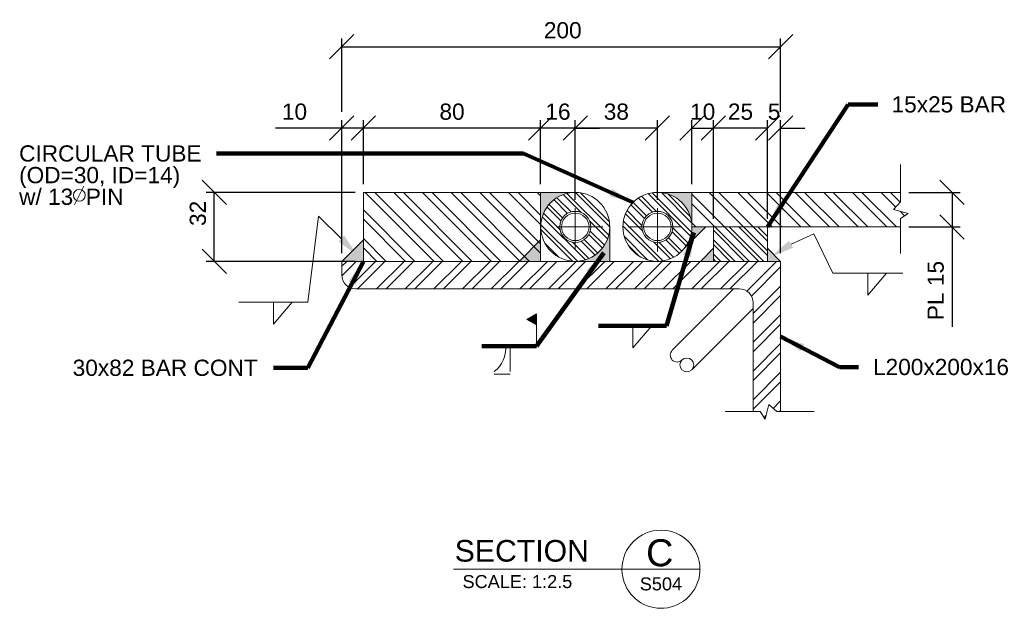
# Model space of a CAD drawing. Header units: inches. Extents: x -5081 to 10423, y -923 to 8749.
# Tile 6 of 8: x -410 to 45, y -90 to 182. Entities that reach past the tile are written whole.
import ezdxf

# ---------------------------------------------------------------- set-up
doc = ezdxf.new("R2010")
doc.units = ezdxf.units.IN
doc.header["$LTSCALE"] = 0.25
doc.header["$MEASUREMENT"] = 0
doc.layers.get('Defpoints').update_dxf_attribs({"color": 5, "lineweight": 0})
for name, color, linetype, lineweight in [('G-ANN-TTLB', 7, 'Continuous', 0), ('G-ANNO-DIM', 1, 'Continuous', 0), ('G-ANNO-TEXT', 7, 'Continuous', 0), ('S-ANNO-DIMS', 2, 'Continuous', 0), ('S-ANNO-PATT', 1, 'Continuous', 0), ('S-DETL-STLS', 3, 'Continuous', 0), ('S-SECT-PATT', 1, 'Continuous', 0), ('S5', 1, 'Continuous', 0)]:
    doc.layers.add(name, color=color, linetype=linetype, lineweight=lineweight)
doc.layers.add('S-SECT-PATT_250', color=7, linetype='Continuous', lineweight=0, true_color=0x2d2d2d)
doc.styles.add('1 2.5', font='arial.ttf', dxfattribs={"height": 7.5})
doc.styles.add('1 5', font='arial.ttf', dxfattribs={"height": 15})
doc.styles.add('SUBTITLE 4.7625', font='romans.shx', dxfattribs={"width": 0.8, "height": 4762.5})
doc.dimstyles.new('1 2.5', dxfattribs={"dimtxt": 7.5, "dimasz": 11.25, "dimexe": 3.75, "dimexo": 3.75, "dimgap": 3.75, "dimtad": 1, "dimdec": 0, "dimlfac": 0.003281, "dimzin": 11, "dimdsep": 46, "dimlunit": 5, "dimtxsty": '1 2.5', "dimblk1": 'OBLIQUE', "dimblk2": 'OBLIQUE', "dimsah": 1, "dimcen": 0, "dimadec": 4, "dimazin": 3, "dimtfac": 1, "dimtdec": 0, "dimtix": 1, "dimtofl": 0, "dimtmove": 0, "dimatfit": 3, "dimfxl": 1, "dimtolj": 1, "dimtzin": 0, "dimarcsym": 0})
pattern_1 = [(135, (4019.6, 1233.1212), (-3.314563, -3.314563), []), (135, (4019.6, 1235.3312), (-3.314563, -3.314563), []), (135, (4019.6, 1233.1212), (-3.314563, -3.314563), []), (135, (4019.6, 1235.3312), (-3.314563, -3.314563), [])]
pattern_2 = [(315, (4019.6, 1233.12), (6.629126, 6.629126), []), (315, (4019.6, 1228.7025), (6.629126, 6.629126), []), (315, (4019.6, 1233.12), (6.629126, 6.629126), []), (315, (4019.6, 1228.7025), (6.629126, 6.629126), [])]

# ---------------------------------------------------------------- blocks, each defined once
blk = doc.blocks.new('_Oblique')
at = {"color": 0, "linetype": 'ByBlock', "lineweight": -2}
blk.add_line((-0.5, -0.5), (0.5, 0.5), dxfattribs=at)
blk = doc.blocks.new('*D41')
at = {"layer": 'Defpoints', "color": 0, "linetype": 'Continuous', "lineweight": 0, "transparency": 16777216}
for p in [(-319.96, 102.38), (-251, 102.38), (-251, 70.5)]:
    blk.add_point(p, dxfattribs=at)
at = {"layer": 'G-ANNO-DIM', "color": 0, "linetype": 'Continuous', "lineweight": -2, "transparency": 16777216}
for p, q in [((-254.75, 102.38), (-323.71, 102.38)), ((-319.96, 70.5), (-319.96, 102.38)), ((-254.75, 70.5), (-323.71, 70.5))]:
    blk.add_line(p, q, dxfattribs=at)
at = {"layer": 'G-ANNO-DIM', "color": 0, "linetype": 'Continuous', "lineweight": -2, "transparency": 16777216, "xscale": 11.25, "yscale": 11.25, "zscale": 11.25}
for p, rotation in [((-319.96, 102.38), 90), ((-319.96, 70.5), 270)]:
    blk.add_blockref('_Oblique', p, dxfattribs=dict(at, rotation=rotation))
at = {"layer": 'G-ANNO-DIM', "color": 0, "linetype": 'Continuous', "lineweight": 0, "transparency": 16777216, "insert": (-327.54, 92.67), "char_height": 7.5, "attachment_point": 5, "rotation": 90, "style": '1 2.5'}
blk.add_mtext('\\A1;32', dxfattribs=at)
blk = doc.blocks.new('AnonymousCell')
at = {"layer": 'G-ANNO-TEXT', "color": 7, "linetype": 'Continuous', "lineweight": 0, "insert": (-410.26, 124.12), "char_height": 7.5, "attachment_point": 1, "line_spacing_factor": 0.8, "style": '1 2.5'}
blk.add_mtext('CIRCULAR TUBE\\P(OD=30, ID=14)\\Pw/ 13  PIN', dxfattribs=at)
blk = doc.blocks.new('AnonymousCell1')
at = {"layer": 'G-ANNO-TEXT', "color": 7, "linetype": 'Continuous', "lineweight": 0, "insert": (-385.48, 25.06), "char_height": 7.5, "attachment_point": 1, "line_spacing_factor": 0.8, "style": '1 2.5'}
blk.add_mtext('30x82 BAR CONT', dxfattribs=at)
blk = doc.blocks.new('AnonymousCell2')
at = {"layer": 'G-ANNO-TEXT', "color": 7, "linetype": 'Continuous', "lineweight": 0, "insert": (-6.7, 146.8), "char_height": 7.5, "attachment_point": 1, "line_spacing_factor": 0.8, "style": '1 2.5'}
blk.add_mtext('15x25 BAR', dxfattribs=at)
blk = doc.blocks.new('*D45')
at = {"layer": 'Defpoints', "color": 0, "linetype": 'Continuous', "lineweight": 0, "transparency": 16777216}
for p in [(-2.52, 102.38), (21.33, 102.38), (-2.52, 86.44)]:
    blk.add_point(p, dxfattribs=at)
at = {"layer": 'G-ANNO-DIM', "color": 0, "linetype": 'Continuous', "lineweight": -2, "transparency": 16777216}
for p, q in [((1.23, 102.38), (25.08, 102.38)), ((21.33, 102.38), (21.33, 86.44)), ((1.23, 86.44), (25.08, 86.44)), ((21.33, 86.44), (21.33, 40.18))]:
    blk.add_line(p, q, dxfattribs=at)
at = {"layer": 'G-ANNO-DIM', "color": 0, "linetype": 'Continuous', "lineweight": -2, "transparency": 16777216, "xscale": 11.25, "yscale": 11.25, "zscale": 11.25}
for p, rotation in [((21.33, 102.38), 90), ((21.33, 86.44), 270)]:
    blk.add_blockref('_Oblique', p, dxfattribs=dict(at, rotation=rotation))
at = {"layer": 'G-ANNO-DIM', "color": 0, "linetype": 'Continuous', "lineweight": 0, "transparency": 16777216, "insert": (13.75, 57.01), "char_height": 7.5, "attachment_point": 5, "rotation": 90, "style": '1 2.5'}
blk.add_mtext('\\A1;PL 15', dxfattribs=at)
blk = doc.blocks.new('AnonymousCell6')
at = {"layer": 'G-ANNO-TEXT', "color": 7, "linetype": 'Continuous', "lineweight": 0, "insert": (-15.27, 25.43), "char_height": 7.5, "attachment_point": 1, "line_spacing_factor": 0.8, "style": '1 5'}
blk.add_mtext('L200x200x16', dxfattribs=at)
blk = doc.blocks.new('*D52')
at = {"layer": 'Defpoints', "color": 0, "linetype": 'Continuous', "lineweight": 0, "transparency": 16777216}
for p in [(-251, 132.07), (-251, 102.38), (-261, 70.5)]:
    blk.add_point(p, dxfattribs=at)
at = {"layer": 'G-ANNO-DIM', "color": 0, "linetype": 'Continuous', "lineweight": -2, "transparency": 16777216}
for p, q in [((-261, 74.25), (-261, 135.82)), ((-251, 106.13), (-251, 135.82)), ((-261, 132.07), (-291.62, 132.07)), ((-251, 132.07), (-261, 132.07))]:
    blk.add_line(p, q, dxfattribs=at)
at = {"layer": 'G-ANNO-DIM', "color": 0, "linetype": 'Continuous', "lineweight": -2, "transparency": 16777216, "xscale": 11.25, "yscale": 11.25, "zscale": 11.25, "rotation": 180}
blk.add_blockref('_Oblique', (-261, 132.07), dxfattribs=at)
at = {"layer": 'G-ANNO-DIM', "color": 0, "linetype": 'Continuous', "lineweight": -2, "transparency": 16777216, "xscale": 11.25, "yscale": 11.25, "zscale": 11.25}
blk.add_blockref('_Oblique', (-251, 132.07), dxfattribs=at)
at = {"layer": 'G-ANNO-DIM', "color": 0, "linetype": 'Continuous', "lineweight": 0, "transparency": 16777216, "insert": (-282.87, 139.64), "char_height": 7.5, "attachment_point": 5, "style": '1 2.5'}
blk.add_mtext('\\A1;10', dxfattribs=at)
blk = doc.blocks.new('*D53')
at = {"layer": 'Defpoints', "color": 0, "linetype": 'Continuous', "lineweight": 0, "transparency": 16777216}
for p in [(-251, 132.07), (-251, 102.38), (-169, 102.38)]:
    blk.add_point(p, dxfattribs=at)
at = {"layer": 'G-ANNO-DIM', "color": 0, "linetype": 'Continuous', "lineweight": -2, "transparency": 16777216}
for p, q in [((-251, 106.13), (-251, 135.82)), ((-169, 106.13), (-169, 135.82)), ((-169, 132.07), (-251, 132.07))]:
    blk.add_line(p, q, dxfattribs=at)
at = {"layer": 'G-ANNO-DIM', "color": 0, "linetype": 'Continuous', "lineweight": -2, "transparency": 16777216, "xscale": 11.25, "yscale": 11.25, "zscale": 11.25, "rotation": 180}
blk.add_blockref('_Oblique', (-251, 132.07), dxfattribs=at)
at = {"layer": 'G-ANNO-DIM', "color": 0, "linetype": 'Continuous', "lineweight": -2, "transparency": 16777216, "xscale": 11.25, "yscale": 11.25, "zscale": 11.25}
blk.add_blockref('_Oblique', (-169, 132.07), dxfattribs=at)
at = {"layer": 'G-ANNO-DIM', "color": 0, "linetype": 'Continuous', "lineweight": 0, "transparency": 16777216, "insert": (-210, 139.64), "char_height": 7.5, "attachment_point": 5, "style": '1 2.5'}
blk.add_mtext('\\A1;80', dxfattribs=at)
blk = doc.blocks.new('*D54')
at = {"layer": 'Defpoints', "color": 0, "linetype": 'Continuous', "lineweight": 0, "transparency": 16777216}
for p in [(-169, 132.07), (-169, 102.38), (-153, 95.11)]:
    blk.add_point(p, dxfattribs=at)
at = {"layer": 'G-ANNO-DIM', "color": 0, "linetype": 'Continuous', "lineweight": -2, "transparency": 16777216}
for p, q in [((-169, 106.13), (-169, 135.82)), ((-153, 98.86), (-153, 135.82)), ((-169, 132.07), (-180.25, 132.07)), ((-153, 132.07), (-169, 132.07)), ((-153, 132.07), (-141.75, 132.07))]:
    blk.add_line(p, q, dxfattribs=at)
at = {"layer": 'G-ANNO-DIM', "color": 0, "linetype": 'Continuous', "lineweight": -2, "transparency": 16777216, "xscale": 11.25, "yscale": 11.25, "zscale": 11.25}
blk.add_blockref('_Oblique', (-169, 132.07), dxfattribs=at)
at = {"layer": 'G-ANNO-DIM', "color": 0, "linetype": 'Continuous', "lineweight": -2, "transparency": 16777216, "xscale": 11.25, "yscale": 11.25, "zscale": 11.25, "rotation": 180}
blk.add_blockref('_Oblique', (-153, 132.07), dxfattribs=at)
at = {"layer": 'G-ANNO-DIM', "color": 0, "linetype": 'Continuous', "lineweight": 0, "transparency": 16777216, "insert": (-161, 139.64), "char_height": 7.5, "attachment_point": 5, "style": '1 2.5'}
blk.add_mtext('\\A1;16', dxfattribs=at)
blk = doc.blocks.new('*D55')
at = {"layer": 'Defpoints', "color": 0, "linetype": 'Continuous', "lineweight": 0, "transparency": 16777216}
for p in [(-153, 132.07), (-153, 95.11), (-115, 95.11)]:
    blk.add_point(p, dxfattribs=at)
at = {"layer": 'G-ANNO-DIM', "color": 0, "linetype": 'Continuous', "lineweight": -2, "transparency": 16777216}
for p, q in [((-153, 98.86), (-153, 135.82)), ((-115, 98.86), (-115, 135.82)), ((-115, 132.07), (-153, 132.07))]:
    blk.add_line(p, q, dxfattribs=at)
at = {"layer": 'G-ANNO-DIM', "color": 0, "linetype": 'Continuous', "lineweight": -2, "transparency": 16777216, "xscale": 11.25, "yscale": 11.25, "zscale": 11.25, "rotation": 180}
blk.add_blockref('_Oblique', (-153, 132.07), dxfattribs=at)
at = {"layer": 'G-ANNO-DIM', "color": 0, "linetype": 'Continuous', "lineweight": -2, "transparency": 16777216, "xscale": 11.25, "yscale": 11.25, "zscale": 11.25}
blk.add_blockref('_Oblique', (-115, 132.07), dxfattribs=at)
at = {"layer": 'G-ANNO-DIM', "color": 0, "linetype": 'Continuous', "lineweight": 0, "transparency": 16777216, "insert": (-134, 139.65), "char_height": 7.5, "attachment_point": 5, "style": '1 2.5'}
blk.add_mtext('\\A1;38', dxfattribs=at)
blk = doc.blocks.new('*D56')
at = {"layer": 'Defpoints', "color": 0, "linetype": 'Continuous', "lineweight": 0, "transparency": 16777216}
for p in [(-58, 169.69), (-261, 135.82), (-58, 135.82)]:
    blk.add_point(p, dxfattribs=at)
at = {"layer": 'G-ANNO-DIM', "color": 0, "linetype": 'Continuous', "lineweight": -2, "transparency": 16777216}
for p, q in [((-261, 139.57), (-261, 173.44)), ((-58, 139.57), (-58, 173.44)), ((-261, 169.69), (-58, 169.69))]:
    blk.add_line(p, q, dxfattribs=at)
at = {"layer": 'G-ANNO-DIM', "color": 0, "linetype": 'Continuous', "lineweight": -2, "transparency": 16777216, "xscale": 11.25, "yscale": 11.25, "zscale": 11.25, "rotation": 180}
blk.add_blockref('_Oblique', (-261, 169.69), dxfattribs=at)
at = {"layer": 'G-ANNO-DIM', "color": 0, "linetype": 'Continuous', "lineweight": -2, "transparency": 16777216, "xscale": 11.25, "yscale": 11.25, "zscale": 11.25}
blk.add_blockref('_Oblique', (-58, 169.69), dxfattribs=at)
at = {"layer": 'G-ANNO-DIM', "color": 0, "linetype": 'Continuous', "lineweight": 0, "transparency": 16777216, "insert": (-158.79, 177.27), "char_height": 7.5, "attachment_point": 5, "style": '1 2.5'}
blk.add_mtext('\\A1;200', dxfattribs=at)
blk = doc.blocks.new('*D57')
at = {"layer": 'Defpoints', "color": 0, "linetype": 'Continuous', "lineweight": 0, "transparency": 16777216}
for p in [(-89.06, 132.07), (-99.06, 102.38), (-89.06, 86.44)]:
    blk.add_point(p, dxfattribs=at)
at = {"layer": 'G-ANNO-DIM', "color": 0, "linetype": 'Continuous', "lineweight": -2, "transparency": 16777216}
for p, q in [((-99.06, 106.13), (-99.06, 135.82)), ((-89.06, 90.19), (-89.06, 135.82)), ((-99.06, 132.07), (-89.06, 132.07))]:
    blk.add_line(p, q, dxfattribs=at)
at = {"layer": 'G-ANNO-DIM', "color": 0, "linetype": 'Continuous', "lineweight": -2, "transparency": 16777216, "xscale": 11.25, "yscale": 11.25, "zscale": 11.25, "rotation": 180}
blk.add_blockref('_Oblique', (-99.06, 132.07), dxfattribs=at)
at = {"layer": 'G-ANNO-DIM', "color": 0, "linetype": 'Continuous', "lineweight": -2, "transparency": 16777216, "xscale": 11.25, "yscale": 11.25, "zscale": 11.25}
blk.add_blockref('_Oblique', (-89.06, 132.07), dxfattribs=at)
at = {"layer": 'G-ANNO-DIM', "color": 0, "linetype": 'Continuous', "lineweight": 0, "transparency": 16777216, "insert": (-94.06, 139.64), "char_height": 7.5, "attachment_point": 5, "style": '1 2.5'}
blk.add_mtext('\\A1;10', dxfattribs=at)
blk = doc.blocks.new('*D58')
at = {"layer": 'Defpoints', "color": 0, "linetype": 'Continuous', "lineweight": 0, "transparency": 16777216}
for p in [(-89.06, 132.07), (-89.06, 86.44), (-64.06, 86.44)]:
    blk.add_point(p, dxfattribs=at)
at = {"layer": 'G-ANNO-DIM', "color": 0, "linetype": 'Continuous', "lineweight": -2, "transparency": 16777216}
for p, q in [((-89.06, 90.19), (-89.06, 135.82)), ((-64.06, 90.19), (-64.06, 135.82)), ((-64.06, 132.07), (-89.06, 132.07))]:
    blk.add_line(p, q, dxfattribs=at)
at = {"layer": 'G-ANNO-DIM', "color": 0, "linetype": 'Continuous', "lineweight": -2, "transparency": 16777216, "xscale": 11.25, "yscale": 11.25, "zscale": 11.25, "rotation": 180}
blk.add_blockref('_Oblique', (-89.06, 132.07), dxfattribs=at)
at = {"layer": 'G-ANNO-DIM', "color": 0, "linetype": 'Continuous', "lineweight": -2, "transparency": 16777216, "xscale": 11.25, "yscale": 11.25, "zscale": 11.25}
blk.add_blockref('_Oblique', (-64.06, 132.07), dxfattribs=at)
at = {"layer": 'G-ANNO-DIM', "color": 0, "linetype": 'Continuous', "lineweight": 0, "transparency": 16777216, "insert": (-76.56, 139.64), "char_height": 7.5, "attachment_point": 5, "style": '1 2.5'}
blk.add_mtext('\\A1;25', dxfattribs=at)
blk = doc.blocks.new('*D59')
at = {"layer": 'Defpoints', "color": 0, "linetype": 'Continuous', "lineweight": 0, "transparency": 16777216}
for p in [(-64.06, 132.07), (-64.06, 86.44), (-58, 70.5)]:
    blk.add_point(p, dxfattribs=at)
at = {"layer": 'G-ANNO-DIM', "color": 0, "linetype": 'Continuous', "lineweight": -2, "transparency": 16777216}
for p, q in [((-64.06, 90.19), (-64.06, 135.82)), ((-58, 74.25), (-58, 135.82)), ((-64.06, 132.07), (-75.31, 132.07)), ((-58, 132.07), (-46.75, 132.07))]:
    blk.add_line(p, q, dxfattribs=at)
at = {"layer": 'G-ANNO-DIM', "color": 0, "linetype": 'Continuous', "lineweight": -2, "transparency": 16777216, "xscale": 11.25, "yscale": 11.25, "zscale": 11.25}
blk.add_blockref('_Oblique', (-64.06, 132.07), dxfattribs=at)
at = {"layer": 'G-ANNO-DIM', "color": 0, "linetype": 'Continuous', "lineweight": -2, "transparency": 16777216, "xscale": 11.25, "yscale": 11.25, "zscale": 11.25, "rotation": 180}
blk.add_blockref('_Oblique', (-58, 132.07), dxfattribs=at)
at = {"layer": 'G-ANNO-DIM', "color": 0, "linetype": 'Continuous', "lineweight": 0, "transparency": 16777216, "insert": (-61.03, 139.63), "char_height": 7.5, "attachment_point": 5, "style": '1 2.5'}
blk.add_mtext('\\A1;5', dxfattribs=at)

msp = doc.modelspace()

# ---------------------------------------------------------------- hatches: boundary and pattern name
at = {"layer": 'S-ANNO-PATT', "linetype": 'Continuous'}
msp.add_hatch(color=256, dxfattribs=at).paths.add_polyline_path([(-170.99, 46.23), (-175.43, 43.67), (-170.99, 41.1)])
at = {"layer": 'S-SECT-PATT', "linetype": 'Continuous'}
h = msp.add_hatch(dxfattribs=at)
h.set_pattern_fill('DGN_ANSI322', color=256, scale=2500, angle=-90, style=0, pattern_type=2)
h.set_pattern_definition(pattern_2)
h.paths.add_polyline_path([(-169, 102.38), (-251, 102.38), (-251, 70.5), (-169, 70.5)])
h = msp.add_hatch(dxfattribs=at)
h.set_pattern_fill('DGN_ANSI32', color=1, scale=1250, angle=90, style=0, pattern_type=2)
h.set_pattern_definition(pattern_1)
edge = h.paths.add_edge_path()
edge.add_arc((-153, 86.44), 15.94, 0, 360)
edge = h.paths.add_edge_path()
edge.add_arc((-153, 86.44), 7.17, 0, 360)
h = msp.add_hatch(dxfattribs=at)
h.set_pattern_fill('DGN_ANSI32', color=1, scale=1250, angle=90, style=0, pattern_type=2)
h.set_pattern_definition(pattern_1)
edge = h.paths.add_edge_path()
edge.add_arc((-115, 86.44), 7.17, 0, 360)
edge = h.paths.add_edge_path()
edge.add_arc((-115, 86.44), 15.94, 0, 360)
h = msp.add_hatch(dxfattribs=at)
h.set_pattern_fill('DGN_ANSI322', color=256, scale=2500, angle=-90, style=0, pattern_type=2)
h.set_pattern_definition(pattern_2)
h.paths.add_polyline_path([(-2.52, 86.44), (-2.52, 90.33), (0.92, 92.68), (-5.73, 94.4), (-2.52, 98.04), (-2.52, 102.38), (-99.06, 102.38), (-99.06, 86.44)])
h = msp.add_hatch(dxfattribs=at)
h.set_pattern_fill('DGN_ANSI32', color=1, scale=1250, angle=90, style=0, pattern_type=2)
h.set_pattern_definition(pattern_1)
h.paths.add_polyline_path([(-64.06, 86.44), (-89.06, 86.44), (-89.06, 70.5), (-64.06, 70.5)])
h = msp.add_hatch(dxfattribs=at)
h.set_pattern_fill('DGN_ANSI321', color=256, scale=2500, style=0, pattern_type=2)
h.set_pattern_definition([(45, (4019.6, 1233.12), (-6.629126, 6.629126), []), (45, (4024.02, 1233.12), (-6.629126, 6.629126), []), (45, (4019.6, 1233.12), (-6.629126, 6.629126), []), (45, (4024.02, 1233.12), (-6.629126, 6.629126), [])])
edge = h.paths.add_edge_path()
edge.add_line((-59.8, 1.06), (-58, 1.06))
edge.add_line((-58, 1.06), (-58, 70.5))
edge.add_line((-58, 70.5), (-261, 70.5))
edge.add_line((-261, 70.5), (-261, 64.13))
edge.add_arc((-254.62, 64.13), 6.37, 180, 270)
edge.add_line((-254.62, 57.75), (-77.12, 57.75))
edge.add_arc((-77.12, 51.38), 6.37, -360, -270, ccw=False)
edge.add_line((-70.75, 51.38), (-70.75, 1.06))
edge.add_line((-70.75, 1.06), (-67.51, 1.06))
edge.add_line((-67.51, 1.06), (-65.15, -2.38))
edge.add_line((-65.15, -2.38), (-63.44, 4.27))
edge.add_line((-63.44, 4.27), (-59.8, 1.06))
at = {"layer": 'S-SECT-PATT_250', "linetype": 'Continuous'}
h = msp.add_hatch(color=256, dxfattribs=at)
edge = h.paths.add_edge_path()
edge.add_line((-153, 102.38), (-169, 102.38))
edge.add_line((-169, 102.38), (-169, 86.44))
edge.add_line((-169, 86.44), (-168.93, 86.44))
edge.add_arc((-153, 86.44), 15.94, 90, 180, ccw=False)
h = msp.add_hatch(color=256, dxfattribs=at)
edge = h.paths.add_edge_path()
edge.add_line((-99.06, 102.38), (-115, 102.38))
edge.add_arc((-115, 86.44), 15.94, 0, 90, ccw=False)
edge.add_line((-99.06, 86.44), (-99.06, 102.38))
h = msp.add_hatch(color=256, dxfattribs=at)
edge = h.paths.add_edge_path()
edge.add_arc((-153, 86.44), 15.94, -90, 0, ccw=False)
edge.add_line((-153, 70.5), (-137.06, 70.5))
edge.add_line((-137.06, 70.5), (-137.06, 86.44))
h = msp.add_hatch(color=256, dxfattribs=at)
edge = h.paths.add_edge_path()
edge.add_line((-92.59, 86.44), (-99.06, 86.44))
edge.add_arc((-115, 86.44), 15.94, -38.7258, 0, ccw=False)
edge.add_line((-102.56, 76.47), (-92.59, 86.44))
for points in [[(-251, 80.5), (-261, 70.5), (-251, 70.5)], [(-169, 80.5), (-179, 70.5), (-169, 70.5)], [(-89.06, 76.57), (-89.06, 70.5), (-95.12, 70.5)], [(-64.06, 76.57), (-64.06, 70.5), (-58, 70.5)]]:
    msp.add_hatch(color=256, dxfattribs=at).paths.add_polyline_path(points)

# ---------------------------------------------------------------- linework, layer by layer
at = {"layer": 'G-ANN-TTLB', "color": 7, "linetype": 'Continuous', "lineweight": 13}
msp.add_line((-209.32, -71.81), (-95.33, -71.81), dxfattribs=at)
at = {"layer": 'G-ANN-TTLB', "color": 7, "linetype": 'Continuous', "lineweight": 0}
for radius, start, end in [(18.04, 0, 180), (18.05, 180, 188.8692), (18.05, 350.5695, 0), (18.05, 188.8692, 350.5695)]:
    msp.add_arc((-113.37, -71.81), radius, start, end, dxfattribs=at)
at = {"layer": 'G-ANNO-DIM', "color": 7, "linetype": 'Continuous', "lineweight": 0, "flags": 128}
for points in [[(-17.71, 65.07), (-17.71, 54.9), (-8.97, 65.07)], [(-292.65, 51.62), (-292.65, 41.45), (-283.91, 51.62)], [(-126.35, 40.64), (-126.35, 30.46), (-117.62, 40.64)]]:
    msp.add_lwpolyline(points, dxfattribs=at)
at = {"layer": 'G-ANNO-TEXT', "linetype": 'Continuous', "lineweight": 0}
msp.add_line((-380.39, 105.27), (-384.61, 96.61), dxfattribs=at)
msp.add_circle((-382.42, 101.04), 2.75, dxfattribs=at)
at = {"layer": 'S-ANNO-DIMS', "linetype": 'Continuous', "lineweight": 0}
for p, q in [((-276.74, 51.62), (-271.69, 91.36)), ((-271.69, 91.36), (-261.23, 81.05)), ((-42.69, 83.16), (-53.17, 78.42)), ((-33.88, 65.07), (-42.69, 83.16))]:
    msp.add_line(p, q, dxfattribs=at)
at = {"layer": 'S-ANNO-DIMS'}
for p, q in [((-1.54, 65.07), (-33.88, 65.07)), ((-276.74, 51.62), (-308.56, 51.62)), ((-170.99, 31.25), (-170.99, 46.23)), ((-183.07, 19.56), (-183.07, 31.29)), ((-183.09, 18.32), (-190.45, 18.32))]:
    msp.add_line(p, q, dxfattribs=at)
at = {"layer": 'S-ANNO-DIMS', "flags": 128}
msp.add_lwpolyline([(-170.99, 41.1), (-175.43, 43.67), (-170.99, 46.23)], dxfattribs=at)
at = {"layer": 'S-ANNO-DIMS'}
msp.add_arc((-199, 30.47), 13.86, 308.0784, 3.22, dxfattribs=at)
at = {"layer": 'S-ANNO-DIMS', "linetype": 'Continuous', "lineweight": 0}
for points in [[(-262.59, 79.75), (-253.48, 72.9), (-259.87, 82.34)], [(-52.18, 76.83), (-62.71, 72.47), (-54.16, 80.01)]]:
    msp.add_solid(points, dxfattribs=at)
at = {"layer": 'S-DETL-STLS'}
for p, q in [((-251, 70.5), (-251, 102.38)), ((-251, 102.38), (-169, 102.38)), ((-169, 70.5), (-169, 102.38)), ((-169, 102.38), (-153, 102.38)), ((-99.06, 102.38), (-115, 102.38)), ((-137.06, 86.44), (-137.06, 70.5)), ((-102.56, 76.47), (-92.59, 86.44)), ((-89.06, 70.5), (-89.06, 86.44)), ((-64.06, 70.5), (-64.06, 86.44)), ((-261, 70.5), (-251, 80.5)), ((-179, 70.5), (-169, 80.5)), ((-95.12, 70.5), (-89.06, 76.57)), ((-58, 70.5), (-64.06, 76.57)), ((-108.14, 29.38), (-79.76, 57.75)), ((-99.12, 20.36), (-70.75, 48.74))]:
    msp.add_line(p, q, dxfattribs=at)
at = {"layer": 'S-DETL-STLS', "flags": 128}
for points in [[(-2.52, 115.34), (-2.52, 98.04), (-5.73, 94.4), (0.92, 92.68), (-2.52, 90.33), (-2.52, 74.18)], [(-2.52, 102.38), (-99.06, 102.38), (-99.06, 86.44), (-2.52, 86.44)], [(-42.5, 1.06), (-59.8, 1.06), (-63.44, 4.27), (-65.15, -2.38), (-67.51, 1.06), (-83.66, 1.06)]]:
    msp.add_lwpolyline(points, dxfattribs=at)
msp.add_lwpolyline([(-70.75, 1.06), (-70.75, 51.38, 0.414214), (-77.12, 57.75), (-254.62, 57.75, -0.414214), (-261, 64.13), (-261, 70.5), (-58, 70.5), (-58, 1.06)], format="xyb", dxfattribs=at)
at = {"layer": 'S-DETL-STLS'}
for centre, radius in [((-153, 86.44), 15.94), ((-115, 86.44), 15.94), ((-153, 86.44), 7.17), ((-153, 86.44), 6.37), ((-115, 86.44), 7.17), ((-115, 86.44), 6.37), ((-101.38, 22.62), 3.19)]:
    msp.add_circle(centre, radius, dxfattribs=at)
msp.add_arc((-105.88, 27.12), 3.19, 135, 315, dxfattribs=at)
at = {"layer": 'S-SECT-PATT_250'}
msp.add_line((-168.93, 86.44), (-169, 86.44), dxfattribs=at)
at = {"layer": 'S5', "color": 1}
for p, q in [((-153, 75.84), (-153, 95.11)), ((-115, 74.99), (-115, 95.11)), ((-161.74, 86.44), (-140.31, 86.44)), ((-128.57, 86.44), (-103.71, 86.44))]:
    msp.add_line(p, q, dxfattribs=at)

# ---------------------------------------------------------------- block references
at = {"color": 7, "linetype": 'Continuous', "lineweight": 0}
for name in ['AnonymousCell2', 'AnonymousCell', 'AnonymousCell1', 'AnonymousCell6']:
    msp.add_blockref(name, (0, 0), dxfattribs=at)

# ---------------------------------------------------------------- texts
at = {"layer": 'G-ANN-TTLB', "color": 7, "linetype": 'Continuous', "lineweight": 13, "insert": (-208.76, -68.43), "char_height": 10, "attachment_point": 7, "style": 'SUBTITLE 4.7625'}
msp.add_mtext('{\\fArial|b0|i0|c0|p34;\\W1;SECTION}', dxfattribs=at)
at = {"layer": 'G-ANN-TTLB', "color": 7, "linetype": 'Continuous', "lineweight": 0}
for s, insert, char_height, attachment_point, style in [('C', (-113.93, -64.29), 12.5, 5, '1 5'), ('SCALE: 1:2.5', (-179.76, -80.6), 6, 8, '1 2.5'), ('S504', (-113.37, -81.67), 6, 8, '1 2.5')]:
    msp.add_mtext(s, dxfattribs=dict(at, insert=insert, char_height=char_height, attachment_point=attachment_point, style=style))

# ---------------------------------------------------------------- dimensions: what is measured, and where the dimension line sits
at = {"layer": 'G-ANNO-DIM', "linetype": 'Continuous', "lineweight": 0}
dim = msp.add_linear_dim(base=(-58, 169.69), p1=(-261, 135.82), p2=(-58, 135.82), text='200', dimstyle='1 2.5', override={"dimscale": 1, "dimtxt": 7.5, "dimasz": 11.25, "dimexe": 3.75, "dimexo": 3.75, "dimgap": 3.75, "dimtad": 1, "dimtih": 0, "dimtoh": 0, "dimlfac": 1, "dimblk1": 'Oblique', "dimblk2": 'Oblique', "dimsah": 1, "dimcen": 0, "dimse1": 0, "dimse2": 0, "dimtol": 0, "dimtfac": 1, "dimtix": 1, "dimtofl": 0, "dimatfit": 3, "dimfrac": 2}, dxfattribs=at)
dim.commit()
dim.dimension.update_dxf_attribs({"geometry": '*D56', "text_midpoint": (-158.79, 169.69), "dimtype": 160})
for base, p1, p2, picture, middle in [((-251, 132.07), (-261, 70.5), (-251, 102.38), '*D52', (-282.87, 132.07)), ((-89.06, 132.07), (-99.06, 102.38), (-89.06, 86.44), '*D57', (-94.06, 132.07))]:
    dim = msp.add_linear_dim(base=base, p1=p1, p2=p2, dimstyle='1 2.5', override={"dimlfac": 1, "dimfrac": 2}, dxfattribs=at)
    dim.commit()
    dim.dimension.update_dxf_attribs({"geometry": picture, "text_midpoint": middle, "dimtype": 160})
for base, p1, p2, text, picture, middle in [((-251, 132.07), (-169, 102.38), (-251, 102.38), '80', '*D53', (-210, 139.64)), ((-64.06, 132.07), (-58, 70.5), (-64.06, 86.44), '5', '*D59', (-61.03, 139.63))]:
    dim = msp.add_linear_dim(base=base, p1=p1, p2=p2, text=text, dimstyle='1 2.5', override={"dimscale": 1, "dimtxt": 7.5, "dimasz": 11.25, "dimexe": 3.75, "dimexo": 3.75, "dimgap": 3.75, "dimtad": 1, "dimjust": 0, "dimtih": 0, "dimtoh": 0, "dimlfac": 1, "dimpost": '<>', "dimblk1": 'Oblique', "dimblk2": 'Oblique', "dimsah": 1, "dimcen": 0, "dimse1": 0, "dimse2": 0, "dimtol": 0, "dimtfac": 1, "dimtix": 1, "dimtofl": 0, "dimatfit": 3, "dimfrac": 2}, dxfattribs=at)
    dim.commit()
    dim.dimension.update_dxf_attribs({"geometry": picture, "text_midpoint": middle})
for base, p1, p2, override, picture, middle in [((-169, 132.07), (-153, 95.11), (-169, 102.38), {"dimscale": 1, "dimtxt": 7.5, "dimasz": 11.25, "dimexe": 3.75, "dimexo": 3.75, "dimgap": 3.75, "dimtad": 1, "dimjust": 0, "dimtih": 0, "dimtoh": 0, "dimlfac": 1, "dimpost": '<>', "dimblk1": 'Oblique', "dimblk2": 'Oblique', "dimsah": 1, "dimcen": 0, "dimse1": 0, "dimse2": 0, "dimtol": 0, "dimtfac": 1, "dimtix": 1, "dimtofl": 1, "dimatfit": 3, "dimfrac": 2}, '*D54', (-161, 139.64)), ((-153, 132.07), (-115, 95.11), (-153, 95.11), {"dimscale": 1, "dimtxt": 7.5, "dimasz": 11.25, "dimexe": 3.75, "dimexo": 3.75, "dimgap": 3.75, "dimtad": 1, "dimjust": 0, "dimtih": 0, "dimtoh": 0, "dimlfac": 1, "dimpost": '<>', "dimblk1": 'Oblique', "dimblk2": 'Oblique', "dimsah": 1, "dimcen": 0, "dimse1": 0, "dimse2": 0, "dimtol": 0, "dimtfac": 1, "dimtix": 1, "dimtofl": 0, "dimatfit": 3, "dimfrac": 2}, '*D55', (-134, 139.65)), ((-89.06, 132.07), (-64.06, 86.44), (-89.06, 86.44), {"dimscale": 1, "dimtxt": 7.5, "dimasz": 11.25, "dimexe": 3.75, "dimexo": 3.75, "dimgap": 3.75, "dimtad": 1, "dimjust": 0, "dimtih": 0, "dimtoh": 0, "dimlfac": 1, "dimpost": '<>', "dimblk1": 'Oblique', "dimblk2": 'Oblique', "dimsah": 1, "dimcen": 0, "dimse1": 0, "dimse2": 0, "dimtol": 0, "dimtfac": 1, "dimtix": 1, "dimtofl": 0, "dimatfit": 3, "dimfrac": 2}, '*D58', (-76.56, 139.64))]:
    dim = msp.add_linear_dim(base=base, p1=p1, p2=p2, dimstyle='1 2.5', override=override, dxfattribs=at)
    dim.commit()
    dim.dimension.update_dxf_attribs({"geometry": picture, "text_midpoint": middle})
dim = msp.add_linear_dim(base=(-319.96, 102.38), p1=(-251, 70.5), p2=(-251, 102.38), angle=90, dimstyle='1 2.5', override={"dimscale": 1, "dimtxt": 7.5, "dimasz": 11.25, "dimexe": 3.75, "dimexo": 3.75, "dimgap": 3.75, "dimtad": 1, "dimtih": 0, "dimtoh": 0, "dimlfac": 1, "dimblk1": 'Oblique', "dimblk2": 'Oblique', "dimsah": 1, "dimcen": 0, "dimse1": 0, "dimse2": 0, "dimtol": 0, "dimtfac": 1, "dimtix": 1, "dimtofl": 0, "dimatfit": 3, "dimfrac": 2}, dxfattribs=at)
dim.commit()
dim.dimension.update_dxf_attribs({"geometry": '*D41', "text_midpoint": (-319.96, 92.67), "dimtype": 160})
dim = msp.add_linear_dim(base=(21.33, 102.38), p1=(-2.52, 86.44), p2=(-2.52, 102.38), angle=90, text='PL 15', dimstyle='1 2.5', override={"dimscale": 1, "dimtxt": 7.5, "dimasz": 11.25, "dimexe": 3.75, "dimexo": 3.75, "dimgap": 3.75, "dimtad": 1, "dimtih": 0, "dimtoh": 0, "dimlfac": 1, "dimblk1": 'Oblique', "dimblk2": 'Oblique', "dimsah": 1, "dimcen": 0, "dimse1": 0, "dimse2": 0, "dimtol": 0, "dimtfac": 1, "dimtix": 1, "dimtofl": 0, "dimatfit": 3, "dimfrac": 2}, dxfattribs=at)
dim.commit()
dim.dimension.update_dxf_attribs({"geometry": '*D45', "text_midpoint": (21.33, 57.01), "dimtype": 160})

# ---------------------------------------------------------------- leaders
at = {"layer": 'G-ANNO-TEXT', "linetype": 'Continuous', "lineweight": 0}
for points in [[(-64.06, 86.44), (-26.83, 143), (-13.07, 143)], [(-126.27, 97.71), (-176.93, 120.37), (-318.89, 120.37)], [(-251, 70.5), (-276.66, 21.32), (-292.59, 21.32)], [(-58, 35.78), (-30.81, 21.63), (-22.01, 21.63)]]:
    msp.add_leader(points, dimstyle='1 2.5', override={"dimscale": 1, "dimtxt": 7.5, "dimasz": 11.25, "dimgap": 3.75, "dimtad": 1, "dimclrd": 0, "dimlwd": 65534}, dxfattribs=at)
at = {"layer": 'S-ANNO-DIMS'}
for points in [[(-98.12, 83.79), (-110.84, 40.64), (-142.26, 40.64)], [(-139.72, 74.39), (-170.99, 31.25), (-196.27, 31.25)]]:
    msp.add_leader(points, dimstyle='1 2.5', override={"dimscale": 1, "dimtxt": 7.5, "dimasz": 11.25, "dimgap": 3.75, "dimtad": 1, "dimclrd": 0, "dimlwd": 65534}, dxfattribs=at)

doc.saveas('drawing.dxf')
